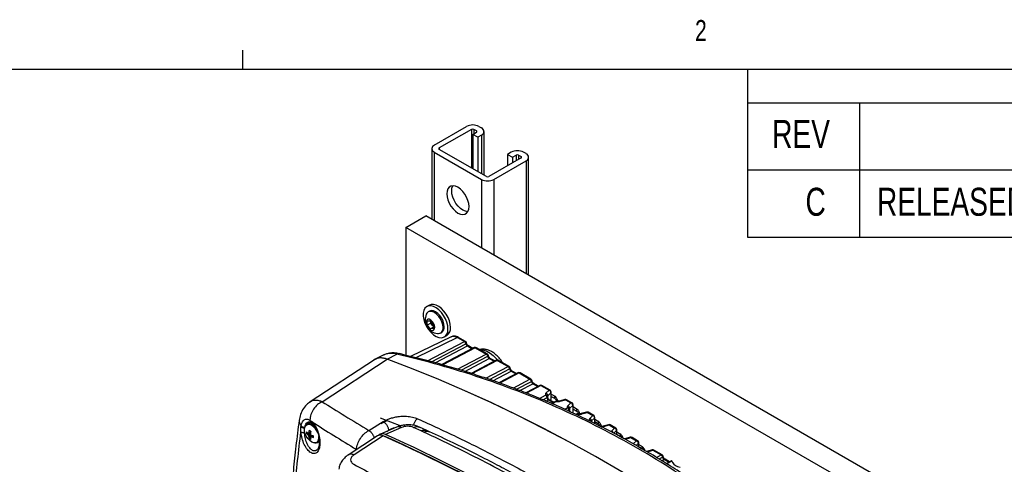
# Model space of a CAD drawing. Header units: inches. Extents: x 0.6 to 33.8, y 0 to 21.7.
# Tile 138 of 172: x 23.9 to 28.2, y 19.6 to 21.6. Entities that reach past the tile are written whole.
import ezdxf

# ---------------------------------------------------------------- set-up
doc = ezdxf.new("R2010")
doc.units = ezdxf.units.IN
doc.header["$MEASUREMENT"] = 0
doc.layers.add('FORMAT', color=7, linetype='Continuous')
doc.styles.add('SLDTEXTSTYLE3', font='TXT', dxfattribs={"width": 0.75})

msp = doc.modelspace()

# ---------------------------------------------------------------- linework, layer by layer
at = {"color": 7, "linetype": 'Continuous'}
for p, q in [((25.7021, 21.0716), (25.8459, 21.1546)), ((25.868, 21.1418), (25.7242, 21.0589)), ((25.868, 21.1418), (25.868, 20.9696)), ((25.8734, 21.1195), (25.8901, 21.1291)), ((25.8955, 21.1067), (25.8734, 21.1195)), ((25.8734, 21.1195), (25.8734, 20.9664)), ((25.8901, 21.1354), (25.8789, 21.1418)), ((25.8789, 21.1418), (25.8789, 21.1226)), ((25.8901, 21.1354), (25.8901, 21.1291)), ((25.9122, 21.1163), (25.8955, 21.1067)), ((25.901, 21.1546), (25.9122, 21.1482)), ((25.9122, 21.1163), (25.9122, 20.9441)), ((25.9236, 20.9375), (25.9236, 21.1322)), ((25.8955, 21.1067), (25.8955, 20.9536)), ((25.6907, 21.0557), (25.6907, 20.7402)), ((25.7021, 21.0398), (25.9122, 20.9185)), ((25.7021, 21.0398), (25.7021, 20.7336)), ((25.7242, 21.0589), (25.7242, 21.0525)), ((25.9343, 20.9313), (25.7242, 21.0525)), ((26.0447, 21.0398), (26.0281, 21.0302)), ((26.0281, 21.0302), (26.0502, 21.0174)), ((26.0281, 21.0302), (26.0281, 20.9792)), ((26.0502, 21.0174), (26.0668, 21.027)), ((26.0668, 21.027), (26.0668, 21.0015)), ((26.0778, 21.027), (26.0889, 21.0206)), ((26.0778, 21.027), (26.0778, 21.0078)), ((26.111, 21.0334), (26.0999, 21.0398)), ((26.0889, 21.0143), (25.9452, 20.9313)), ((25.9673, 20.9185), (26.111, 21.0015)), ((26.0502, 21.0174), (26.0502, 20.9919)), ((26.0889, 21.0206), (26.0889, 21.0143)), ((26.111, 21.0015), (26.111, 20.4975)), ((26.1225, 20.4909), (26.1225, 21.0174)), ((25.9122, 20.9185), (25.9122, 20.6123)), ((25.9673, 20.9185), (25.9673, 20.5805)), ((25.5756, 20.7046), (25.664, 20.7556)), ((31.3208, 17.49), (25.664, 20.7556)), ((31.2324, 17.439), (25.5756, 20.7046)), ((25.5756, 20.7046), (25.5756, 20.1337)), ((25.6801, 20.3576), (25.6687, 20.351)), ((25.6804, 20.3306), (25.6749, 20.3275)), ((25.6706, 20.287), (25.6844, 20.2882)), ((25.6706, 20.2686), (25.6706, 20.287)), ((25.6844, 20.2882), (25.6982, 20.2711)), ((25.686, 20.2775), (25.686, 20.2863)), ((25.686, 20.2775), (25.6706, 20.2686)), ((25.6844, 20.2515), (25.6706, 20.2686)), ((25.6982, 20.2594), (25.6844, 20.2515)), ((25.6982, 20.2527), (25.6844, 20.2515)), ((25.6929, 20.2689), (25.686, 20.2775)), ((25.6982, 20.2623), (25.6929, 20.2689)), ((25.6982, 20.2711), (25.6982, 20.2527)), ((25.7295, 20.2329), (25.735, 20.236)), ((25.7775, 20.2169), (25.5955, 20.1288)), ((25.8056, 20.2132), (25.6192, 20.123)), ((25.6723, 20.1094), (25.836, 20.1957)), ((25.7468, 20.2157), (25.7583, 20.2223)), ((25.8056, 20.2132), (25.836, 20.1957)), ((25.8406, 20.196), (25.8103, 20.2135)), ((25.6892, 20.1048), (25.8425, 20.1856)), ((25.7061, 20.1003), (25.8495, 20.1758)), ((25.8799, 20.168), (25.7359, 20.0922)), ((25.8847, 20.1675), (25.7397, 20.0911)), ((25.8454, 20.1894), (25.8454, 20.1892)), ((25.8495, 20.1758), (25.871, 20.1634)), ((25.8737, 20.1648), (25.8541, 20.1762)), ((25.8847, 20.1675), (25.9335, 20.1394)), ((25.9381, 20.1397), (25.8894, 20.1679)), ((25.4347, 20.1136), (25.1481, 19.9267)), ((25.2019, 19.927), (25.4922, 20.1164)), ((25.4747, 20.1346), (25.4387, 20.1163)), ((25.4776, 20.1355), (25.4749, 20.1341)), ((25.4918, 20.1166), (25.5354, 20.1387)), ((25.8052, 20.0718), (25.9335, 20.1394)), ((25.8216, 20.067), (25.94, 20.1294)), ((25.8375, 20.0619), (25.9469, 20.1196)), ((25.9773, 20.1118), (25.8657, 20.053)), ((25.9822, 20.1113), (25.8694, 20.0519)), ((25.9428, 20.1331), (25.9428, 20.133)), ((25.9469, 20.1196), (25.9685, 20.1072)), ((25.9712, 20.1086), (25.9516, 20.1199)), ((25.9822, 20.1113), (26.0309, 20.0832)), ((26.0355, 20.0835), (25.9868, 20.1116)), ((25.9322, 20.0312), (26.0309, 20.0832)), ((25.9478, 20.0259), (26.0374, 20.0731)), ((25.9633, 20.0206), (26.0444, 20.0633)), ((26.0403, 20.0769), (26.0403, 20.0767)), ((26.0444, 20.0633), (26.0659, 20.0509)), ((26.0686, 20.0523), (26.049, 20.0637)), ((26.0747, 20.0555), (25.9903, 20.0111)), ((26.0796, 20.055), (25.9938, 20.0098)), ((26.054, 19.9878), (26.1283, 20.0269)), ((26.0689, 19.9822), (26.1348, 20.0169)), ((26.0796, 20.055), (26.1283, 20.0269)), ((26.133, 20.0272), (26.0842, 20.0554)), ((26.1377, 20.0206), (26.1377, 20.0205)), ((26.0838, 19.9765), (26.1418, 20.0071)), ((26.1722, 19.9993), (26.1097, 19.9664)), ((26.1771, 19.9988), (26.1131, 19.9651)), ((26.1418, 20.0071), (26.1633, 19.9947)), ((26.1661, 19.9961), (26.1464, 20.0074)), ((26.1771, 19.9988), (26.2137, 19.9776)), ((26.2184, 19.9779), (26.1817, 19.9991)), ((26.2137, 19.9776), (26.1999, 19.9647)), ((26.1709, 19.9418), (26.1981, 19.9561)), ((26.1853, 19.9359), (26.2046, 19.9461)), ((26.1995, 19.9299), (26.21, 19.9354)), ((26.222, 19.9666), (26.2081, 19.9537)), ((26.2081, 19.9448), (26.2081, 19.9537)), ((26.21, 19.9354), (26.2316, 19.923)), ((26.2343, 19.9244), (26.2146, 19.9358)), ((26.2186, 19.9335), (26.222, 19.9372)), ((26.222, 19.9666), (26.222, 19.9372)), ((26.2233, 19.9402), (26.2233, 19.9694)), ((26.2233, 19.961), (26.2346, 19.9545)), ((26.2233, 19.9503), (26.2372, 19.9423)), ((26.242, 19.9285), (26.2244, 19.9192)), ((26.2469, 19.928), (26.2277, 19.9178)), ((26.2835, 19.9368), (26.2595, 19.9298)), ((26.2625, 19.9286), (26.2865, 19.9356)), ((26.2865, 19.9356), (26.3112, 19.9214)), ((26.3158, 19.9217), (26.2911, 19.9359)), ((26.2829, 19.8932), (26.2956, 19.8999)), ((26.2967, 19.887), (26.3021, 19.8898)), ((26.3112, 19.9214), (26.2973, 19.9085)), ((26.3194, 19.9103), (26.3055, 19.8974)), ((26.3055, 19.8885), (26.3055, 19.8974)), ((26.3194, 19.9103), (26.3194, 19.8809)), ((26.3207, 19.884), (26.3207, 19.9132)), ((26.3207, 19.9048), (26.332, 19.8982)), ((26.3207, 19.8941), (26.3346, 19.886)), ((25.1474, 19.8449), (25.157, 19.8368)), ((25.4603, 19.8545), (25.5531, 19.8198)), ((25.4683, 19.8308), (25.4911, 19.843)), ((26.3167, 19.878), (26.3194, 19.8809)), ((26.3394, 19.8722), (26.3346, 19.8697)), ((26.3443, 19.8717), (26.3377, 19.8682)), ((26.3809, 19.8806), (26.3569, 19.8735)), ((26.36, 19.8723), (26.384, 19.8793)), ((26.384, 19.8793), (26.4086, 19.8651)), ((26.4132, 19.8654), (26.3886, 19.8797)), ((26.3909, 19.8425), (26.393, 19.8436)), ((26.4086, 19.8651), (26.3948, 19.8522)), ((26.4168, 19.8541), (26.403, 19.8412)), ((26.403, 19.8367), (26.403, 19.8412)), ((26.4168, 19.8541), (26.4168, 19.83)), ((26.4181, 19.8277), (26.4181, 19.8569)), ((26.4181, 19.8485), (26.4295, 19.842)), ((25.1075, 19.8157), (25.1082, 19.8198)), ((25.1244, 19.81), (25.125, 19.8134)), ((25.1477, 19.8335), (25.1341, 19.8257)), ((25.1462, 19.8372), (25.1522, 19.8349)), ((25.1477, 19.8335), (25.1522, 19.8352)), ((25.1521, 19.835), (25.1592, 19.8293)), ((25.4094, 19.7984), (25.4736, 19.8379)), ((25.5337, 19.8136), (25.4617, 19.7821)), ((25.5555, 19.8118), (25.4844, 19.7807)), ((25.4898, 19.7944), (25.4978, 19.7994)), ((25.643, 19.7967), (25.6093, 19.8121)), ((25.669, 19.7983), (25.6353, 19.8137)), ((25.6549, 19.7912), (25.643, 19.7967)), ((25.681, 19.7928), (25.6691, 19.7983)), ((26.4181, 19.8378), (26.4321, 19.8298)), ((26.4783, 19.8243), (26.4543, 19.8173)), ((26.4574, 19.8161), (26.4814, 19.8231)), ((26.4814, 19.8231), (26.506, 19.8089)), ((26.5107, 19.8092), (26.486, 19.8234)), ((26.4922, 19.796), (26.49, 19.7924)), ((26.506, 19.8089), (26.4922, 19.796)), ((26.5143, 19.7978), (26.5019, 19.7863)), ((26.5143, 19.7978), (26.5143, 19.7798)), ((26.5156, 19.7791), (26.5156, 19.8007)), ((25.1383, 19.7789), (25.1495, 19.7853)), ((25.1409, 19.7867), (25.1501, 19.7906)), ((25.1409, 19.7756), (25.1506, 19.7812)), ((25.1425, 19.7893), (25.1504, 19.7927)), ((25.1425, 19.7717), (25.1536, 19.7781)), ((25.1443, 19.7635), (25.1563, 19.777)), ((25.1506, 19.77), (25.1585, 19.776)), ((25.1536, 19.77), (25.1605, 19.7752)), ((25.4481, 19.7744), (25.3173, 19.6888)), ((25.4737, 19.7745), (25.3442, 19.6897)), ((25.4815, 19.772), (25.4797, 19.7718)), ((26.5156, 19.7923), (26.5269, 19.7857)), ((26.5156, 19.7816), (26.5295, 19.7735)), ((26.5516, 19.761), (26.5494, 19.7605)), ((26.5758, 19.7681), (26.5518, 19.7611)), ((26.5549, 19.7598), (26.5788, 19.7669)), ((26.5788, 19.7669), (26.6035, 19.7526)), ((26.6081, 19.7529), (26.5835, 19.7672)), ((26.6035, 19.7526), (26.5896, 19.7397)), ((25.1809, 19.7447), (25.189, 19.7494)), ((25.1864, 19.7239), (25.1854, 19.7223)), ((25.1897, 19.7409), (25.1896, 19.7418)), ((26.6117, 19.7416), (26.6012, 19.7318)), ((26.6117, 19.7416), (26.6117, 19.7257)), ((26.613, 19.725), (26.613, 19.7444)), ((26.613, 19.736), (26.6243, 19.7295)), ((26.613, 19.7253), (26.627, 19.7173)), ((26.6732, 19.7118), (26.6492, 19.7048)), ((26.6523, 19.7036), (26.6763, 19.7106)), ((26.6763, 19.7106), (26.713, 19.6894)), ((26.7176, 19.6897), (26.6809, 19.7109)), ((26.6921, 19.6785), (26.713, 19.6894)), ((26.704, 19.6713), (26.7195, 19.6794)), ((26.7158, 19.664), (26.7264, 19.6696)), ((26.7223, 19.6831), (26.7223, 19.683)), ((26.7264, 19.6696), (26.748, 19.6572)), ((26.7507, 19.6586), (26.731, 19.6699)), ((26.7568, 19.6618), (26.7366, 19.6512)), ((26.7615, 19.6612), (26.7392, 19.6495)), ((26.7571, 19.6619), (26.7568, 19.6618)), ((26.7615, 19.6612), (26.7645, 19.6551))]:
    msp.add_line(p, q, dxfattribs=at)
at = {"color": 7, "linetype": 'Continuous', "flags": 128}
for points in [[(25.8569, 20.7974), (25.8556, 20.8109), (25.8519, 20.8251), (25.846, 20.8394), (25.8381, 20.8531), (25.8287, 20.8653), (25.8182, 20.8756), (25.8071, 20.8835), (25.7961, 20.8884), (25.7856, 20.8902), (25.7762, 20.8888), (25.7683, 20.8843), (25.7624, 20.8768), (25.7587, 20.8668), (25.7574, 20.8548), (25.7587, 20.8413), (25.7624, 20.827), (25.7683, 20.8127), (25.7762, 20.7991), (25.7856, 20.7868), (25.7961, 20.7765), (25.8071, 20.7686), (25.8182, 20.7637), (25.8287, 20.7619), (25.8381, 20.7633), (25.846, 20.7678), (25.8519, 20.7753), (25.8556, 20.7853), (25.8569, 20.7974)], [(25.8516, 20.7746), (25.8508, 20.7746), (25.8403, 20.7765), (25.8292, 20.7814), (25.8182, 20.7892), (25.8077, 20.7995), (25.7982, 20.8118), (25.7904, 20.8255), (25.7845, 20.8398), (25.7808, 20.854), (25.7795, 20.8675), (25.7808, 20.8796), (25.7845, 20.8896), (25.7848, 20.8902)], [(25.763, 20.2514), (25.7617, 20.2659), (25.7578, 20.2812), (25.7517, 20.2965), (25.7435, 20.3113), (25.7336, 20.3247), (25.7225, 20.3363), (25.7107, 20.3453), (25.6988, 20.3514), (25.6873, 20.3544), (25.6767, 20.354), (25.6676, 20.3503), (25.6604, 20.3435), (25.6554, 20.3339), (25.6528, 20.3219), (25.6528, 20.3081), (25.6554, 20.2932), (25.6604, 20.2778), (25.6676, 20.2626), (25.6767, 20.2484), (25.6873, 20.2359), (25.6988, 20.2255), (25.7107, 20.2179), (25.7225, 20.2133), (25.7336, 20.212), (25.7435, 20.2141), (25.7517, 20.2193), (25.7578, 20.2276), (25.7617, 20.2385), (25.763, 20.2514)], [(25.7409, 20.2579), (25.7395, 20.2702), (25.7357, 20.2832), (25.7295, 20.2959), (25.7215, 20.3076), (25.7122, 20.3175), (25.7022, 20.3248), (25.6922, 20.329), (25.6829, 20.3299), (25.6749, 20.3275), (25.6688, 20.3218), (25.6661, 20.3168)], [(25.7744, 20.2581), (25.7732, 20.2725), (25.7693, 20.2878), (25.7632, 20.3032), (25.755, 20.3179), (25.7451, 20.3314), (25.734, 20.3429), (25.7222, 20.3519), (25.7103, 20.3581), (25.6988, 20.361), (25.6882, 20.3607), (25.6801, 20.3576)], [(25.7463, 20.261), (25.745, 20.2733), (25.7412, 20.2863), (25.735, 20.2991), (25.727, 20.3108), (25.7177, 20.3206), (25.7077, 20.3279), (25.6977, 20.3322), (25.6884, 20.3331), (25.6804, 20.3306)], [(25.7037, 20.2587), (25.7024, 20.2675), (25.6987, 20.2766), (25.693, 20.2848), (25.6862, 20.291), (25.6791, 20.2944), (25.6727, 20.2944), (25.668, 20.2911), (25.6654, 20.2849), (25.6654, 20.2767), (25.668, 20.2676), (25.6727, 20.2588), (25.6791, 20.2515), (25.6862, 20.2466), (25.693, 20.2449), (25.6987, 20.2466), (25.7024, 20.2514), (25.7037, 20.2587)], [(25.9057, 20.1584), (25.9095, 20.1586), (25.9227, 20.1569), (25.9365, 20.1519), (25.9507, 20.1437), (25.9646, 20.1327), (25.9777, 20.1192), (25.983, 20.1129)], [(27.4672, 18.9763), (27.352, 19.0653), (27.2364, 19.1517), (27.1205, 19.2356), (27.0044, 19.3167), (26.888, 19.3953), (26.7714, 19.471), (26.6547, 19.5441), (26.5379, 19.6143), (26.4211, 19.6818), (26.3043, 19.7463), (26.1876, 19.8081), (26.071, 19.8669), (25.9546, 19.9228), (25.8384, 19.9757), (25.7226, 20.0257), (25.607, 20.0726), (25.4918, 20.1166)], [(27.4668, 18.9766), (27.3516, 19.0655), (27.2361, 19.1519), (27.1203, 19.2357), (27.0042, 19.3169), (26.8878, 19.3954), (26.7713, 19.4711), (26.6546, 19.5441), (26.5379, 19.6143), (26.4211, 19.6817), (26.3044, 19.7463), (26.1877, 19.808), (26.0712, 19.8668), (25.9548, 19.9227), (25.8387, 19.9756), (25.7229, 20.0255), (25.6073, 20.0725), (25.4922, 20.1164)], [(25.1769, 19.7442), (25.1727, 19.7429), (25.1644, 19.7433), (25.1554, 19.747), (25.1464, 19.7537), (25.1381, 19.7629), (25.1313, 19.7737), (25.1263, 19.7854), (25.1238, 19.797), (25.1238, 19.8075), (25.1263, 19.8161), (25.1287, 19.8196)], [(25.1524, 19.8353), (25.152, 19.8352), (25.1477, 19.8335)], [(25.4825, 19.7715), (25.4775, 19.7732), (25.4758, 19.7736)]]:
    msp.add_lwpolyline(points, dxfattribs=at)
at = {"color": 7, "linetype": 'Continuous'}
for centre, radius, start, end in [((25.8734, 21.1014), 0.0599, 62.6097, 117.3903), ((25.8734, 21.1313), 0.0119, 62.6097, 117.3903), ((25.8889, 21.1322), 0.00338, 290.7834, 69.2166), ((25.9061, 21.1322), 0.017, 290.7834, 69.2166), ((25.7082, 21.0557), 0.017, 110.7834, 249.2166), ((25.7254, 21.0557), 0.00338, 110.7834, 249.2166), ((26.0723, 20.9866), 0.0599, 62.6097, 117.3903), ((26.0723, 21.0164), 0.0119, 62.6097, 117.3903), ((26.105, 21.0174), 0.017, 290.7834, 69.2166), ((26.0877, 21.0174), 0.00338, 290.7834, 69.2166), ((25.9397, 20.9718), 0.0599, 242.6097, 297.3903), ((25.9397, 20.9419), 0.0119, 242.6097, 297.3903), ((25.7246, 20.2931), 0.0632, 157.9205, 262.0741), ((25.7161, 20.2882), 0.0301, 183.6549, 219.7009), ((25.7137, 20.2853), 0.0265, 218.2096, 234.1598), ((25.7179, 20.2538), 0.0233, 265.2608, 9.9756), ((25.7204, 20.2577), 0.0261, 303.9367, 7.3755), ((25.736, 20.2539), 0.0386, 305.1269, 6.1853), ((25.8082, 20.2092), 0.00476, 64.8749, 123.0463), ((25.8386, 20.1917), 0.00476, 64.8749, 123.0463), ((25.8279, 20.1833), 0.0148, 9.0902, 56.8449), ((25.8357, 20.1875), 0.00984, 11.2201, 60.0027), ((25.841, 20.1898), 0.00445, 290.3463, 352.2835), ((25.8521, 20.1718), 0.00476, 64.8749, 123.0463), ((25.8844, 20.1593), 0.00984, 60.0027, 117.7834), ((25.8819, 20.1635), 0.00498, 54.5299, 113.7181), ((25.8873, 20.1636), 0.00476, 64.8749, 123.0463), ((25.9361, 20.1354), 0.00476, 64.8749, 123.0463), ((25.9254, 20.127), 0.0148, 9.0902, 56.8449), ((25.9332, 20.1312), 0.00984, 11.2201, 60.0027), ((25.9384, 20.1336), 0.00445, 290.3463, 352.2835), ((25.9495, 20.1156), 0.00476, 64.8749, 123.0463), ((25.9819, 20.1031), 0.00984, 60.0027, 117.7834), ((25.9793, 20.1072), 0.00498, 54.5299, 113.7181), ((25.9848, 20.1073), 0.00476, 64.8749, 123.0463), ((26.0335, 20.0792), 0.00476, 64.8749, 123.0463), ((26.0228, 20.0708), 0.0148, 9.0902, 56.8449), ((26.0306, 20.075), 0.00984, 11.2201, 60.0027), ((26.0359, 20.0773), 0.00445, 290.3463, 352.2835), ((26.047, 20.0593), 0.00476, 64.8749, 123.0463), ((26.0793, 20.0468), 0.00984, 60.0027, 117.7834), ((26.0767, 20.051), 0.00498, 54.5299, 113.7181), ((26.0822, 20.0511), 0.00476, 64.8749, 123.0463), ((26.1309, 20.0229), 0.00476, 64.8749, 123.0463), ((26.1203, 20.0145), 0.0148, 9.0902, 56.8449), ((26.128, 20.0187), 0.00984, 11.2201, 60.0027), ((26.1333, 20.0211), 0.00445, 290.3463, 352.2835), ((26.1444, 20.0031), 0.00476, 64.8749, 123.0463), ((26.1768, 19.9906), 0.00984, 60.0027, 117.7834), ((26.1742, 19.9947), 0.00498, 54.5299, 113.7181), ((26.1797, 19.9948), 0.00476, 64.8749, 123.0463), ((26.2163, 19.9736), 0.00476, 64.8749, 123.0463), ((26.2097, 19.966), 0.0123, 2.484, 70.8312), ((26.2134, 19.9694), 0.00984, 0, 60.0027), ((26.1901, 19.9437), 0.0148, 9.0704, 57.0275), ((26.1959, 19.9532), 0.0123, 2.484, 70.8314), ((26.1978, 19.9479), 0.00984, 5.1042, 28.9022), ((26.2126, 19.9314), 0.00476, 64.8749, 123.0463), ((26.2193, 19.9695), 0.00397, 311.8408, 358.3623), ((26.2466, 19.9198), 0.00984, 78.9221, 117.7834), ((26.244, 19.9239), 0.005, 54.2442, 113.649), ((26.2862, 19.9274), 0.00984, 60.0027, 106.3587), ((26.284, 19.9337), 0.00319, 36.7375, 99.3597), ((26.2891, 19.9316), 0.00476, 64.8749, 123.0463), ((26.2875, 19.8875), 0.0148, 9.0704, 57.0275), ((26.2933, 19.8969), 0.0123, 2.484, 70.8314), ((26.2953, 19.8917), 0.00984, 5.1042, 28.9022), ((26.3138, 19.9174), 0.00476, 64.8749, 123.0463), ((26.3071, 19.9098), 0.0123, 2.484, 70.8312), ((26.3109, 19.9132), 0.00984, 0, 60.0027), ((26.3167, 19.9133), 0.00397, 311.8408, 358.3623), ((26.344, 19.8635), 0.00984, 78.9221, 117.7834), ((26.3414, 19.8677), 0.005, 54.2442, 113.649), ((26.3837, 19.8711), 0.00984, 60.0027, 106.3587), ((26.3814, 19.8774), 0.00319, 36.7375, 99.3597), ((26.3866, 19.8754), 0.00476, 64.8749, 123.0463), ((26.3863, 19.8327), 0.0128, 33.0111, 58.6596), ((26.3907, 19.8407), 0.0123, 2.484, 70.8314), ((26.3927, 19.8354), 0.00984, 5.1042, 28.9022), ((26.4112, 19.8611), 0.00476, 64.8749, 123.0463), ((26.4046, 19.8535), 0.0123, 2.484, 70.8312), ((26.4083, 19.8569), 0.00984, 0, 60.0027), ((26.4142, 19.857), 0.00397, 311.8408, 358.3623), ((25.1233, 19.834), 0.0208, 223.1699, 274.6283), ((25.1444, 19.8084), 0.0196, 53.4905, 153.7815), ((25.1427, 19.8055), 0.0199, 50.4642, 134.797), ((25.2317, 19.7773), 0.09, 165.9973, 172.3426), ((25.1373, 19.7794), 0.0209, 49.5914, 70.414), ((25.1176, 19.7621), 0.0699, 20.1026, 57.2346), ((25.129, 19.7745), 0.0565, 38.4911, 61.3317), ((26.4811, 19.8149), 0.00984, 60.0027, 106.3587), ((26.4788, 19.8212), 0.00319, 36.7375, 99.3597), ((26.484, 19.8191), 0.00476, 64.8749, 123.0463), ((26.4879, 19.784), 0.0127, 14.3935, 70.1044), ((26.5086, 19.8049), 0.00476, 64.8749, 123.0463), ((26.502, 19.7973), 0.0123, 2.484, 70.8312), ((26.5057, 19.8007), 0.00984, 0, 60.0027), ((26.5116, 19.8008), 0.00397, 311.8408, 358.3623), ((25.1527, 19.7883), 0.0209, 169.5904, 190.4096), ((25.1702, 19.831), 0.0544, 225.6956, 234.1531), ((25.1706, 19.8197), 0.0521, 222.4766, 231.7025), ((25.1456, 19.8586), 0.0721, 264.2309, 266.2977), ((25.2042, 19.8282), 0.0823, 216.8653, 219.7744), ((25.2075, 19.749), 0.0766, 148.1904, 150.4547), ((25.2181, 19.804), 0.0823, 200.226, 203.135), ((25.194, 19.7792), 0.0521, 188.2998, 197.5251), ((25.1579, 19.7794), 0.0209, 229.5914, 250.414), ((25.2559, 19.7756), 0.1069, 169.3329, 174.7802), ((25.2485, 19.8097), 0.102, 193.8194, 196.2236), ((25.2152, 19.7381), 0.072, 153.7105, 155.778), ((25.2036, 19.7732), 0.0544, 185.8497, 194.3067), ((25.2242, 19.8517), 0.102, 223.7769, 226.181), ((25.1512, 19.8466), 0.0766, 269.5526, 271.8163), ((25.1984, 19.8752), 0.1069, 245.2222, 250.6691), ((25.1878, 19.8533), 0.09, 247.6601, 254.0051), ((25.1425, 19.7705), 0.0209, 349.5904, 10.4096), ((25.1719, 19.7604), 0.0179, 261.8555, 345.2864), ((25.1624, 19.7651), 0.0254, 304.7499, 15.0472), ((22.4547, 13.05), 7.3711, 54.18322, 65.82215), ((22.4714, 13.0563), 7.3594, 54.1568, 65.84857), ((22.4262, 12.9882), 7.4492, 54.24389, 65.76149), ((26.5785, 19.7586), 0.00984, 60.0027, 106.3587), ((26.5763, 19.7649), 0.00319, 36.7375, 99.3597), ((26.5814, 19.7629), 0.00476, 64.8749, 123.0463), ((26.6061, 19.7486), 0.00476, 64.8749, 123.0463), ((26.5995, 19.7411), 0.0123, 2.484, 70.8312), ((26.6032, 19.7444), 0.00984, 0, 60.0027), ((26.5853, 19.7278), 0.0127, 34.8767, 69.9482), ((26.6091, 19.7445), 0.00397, 311.8408, 358.3623), ((26.676, 19.7024), 0.00984, 60.0027, 106.3587), ((26.6737, 19.7087), 0.00319, 36.7375, 99.3597), ((26.6789, 19.7066), 0.00476, 64.8749, 123.0463), ((26.7155, 19.6854), 0.00476, 64.8749, 123.0463), ((26.7049, 19.6771), 0.0148, 9.0902, 56.8449), ((26.7126, 19.6812), 0.00984, 11.2201, 60.0027), ((26.7179, 19.6836), 0.00445, 290.3463, 352.2835), ((26.729, 19.6656), 0.00476, 64.8749, 123.0463)]:
    msp.add_arc(centre, radius, start, end, dxfattribs=at)
for centre, major_axis, ratio, start_param, end_param in [((25.5108, 19.987), (-0.0739, 0.128), 0.57682, 5.6765, 6.314418), ((26.2134, 19.9399), (0.00984, 0.00047), 0.606667, 5.730522, 6.25412), ((26.3109, 19.8837), (0.00984, 0.00047), 0.606667, 5.730522, 6.25412), ((25.4672, 19.8396), (0.00343, 0.00931), 0.67871, 3.02531, 3.793174), ((25.4786, 19.7237), (-0.0296, 0.0512), 0.576783, 5.614832, 6.315391), ((25.4894, 19.7298), (-0.0297, 0.0514), 0.574991, 5.616234, 6.467375), ((26.812, 19.6609), (0.0492, -0.0018), 0.551575, 3.423382, 4.444225)]:
    msp.add_ellipse(centre, major_axis=major_axis, ratio=ratio, start_param=start_param, end_param=end_param, dxfattribs=at)
for points, knots in [([(25.7775, 20.2169), (25.7816, 20.2181), (25.79, 20.2206), (25.8003, 20.2157), (25.8056, 20.2132)], [0, 0, 0, 0, 0.487897, 1, 1, 1, 1]), ([(25.8103, 20.2135), (25.8074, 20.215), (25.8015, 20.218), (25.7927, 20.2197), (25.7846, 20.2196), (25.7801, 20.2178), (25.7781, 20.2169)], [0, 0, 0, 0, 0.2559, 0.516481, 0.780069, 1, 1, 1, 1]), ([(25.8425, 20.1856), (25.8429, 20.1846), (25.8435, 20.1826), (25.8452, 20.1798), (25.8472, 20.1774), (25.8488, 20.1763), (25.8495, 20.1758)], [0, 0, 0, 0, 0.2714166, 0.5009598, 0.7552654, 1, 1, 1, 1]), ([(25.8543, 20.1761), (25.8533, 20.1767), (25.8513, 20.1781), (25.8486, 20.1814), (25.8464, 20.1853), (25.8457, 20.188), (25.8454, 20.1893)], [0, 0, 0, 0, 0.247426, 0.496902, 0.747904, 1, 1, 1, 1]), ([(26.0066, 20.1002), (26.0059, 20.1014), (26.0023, 20.108), (25.994, 20.1189), (25.9818, 20.1323), (25.9683, 20.1437), (25.9542, 20.1524), (25.9399, 20.1583), (25.9262, 20.1611), (25.9142, 20.1616), (25.9072, 20.1598), (25.9044, 20.1592)], [0, 0, 0, 0, 0.030193, 0.162496, 0.295742, 0.430763, 0.568225, 0.693379, 0.812905, 0.926604, 1, 1, 1, 1]), ([(25.4918, 20.1166), (25.4861, 20.1184), (25.4747, 20.1219), (25.4586, 20.1225), (25.4442, 20.1191), (25.4349, 20.1152), (25.4312, 20.1114), (25.431, 20.1112)], [0, 0, 0, 0, 0.2454577, 0.4909144, 0.7363499, 0.981785, 1, 1, 1, 1]), ([(25.546, 20.141), (25.5384, 20.1424), (25.5232, 20.1452), (25.5014, 20.1435), (25.4859, 20.1403), (25.4788, 20.1362), (25.4776, 20.1355)], [0, 0, 0, 0, 0.307908, 0.619963, 0.93489, 1, 1, 1, 1]), ([(25.5354, 20.1387), (25.5311, 20.1397), (25.5222, 20.1416), (25.5096, 20.1425), (25.4957, 20.1415), (25.4848, 20.1395), (25.4788, 20.1362), (25.4776, 20.1355)], [0, 0, 0, 0, 0.20597, 0.420241, 0.616297, 0.921878, 1, 1, 1, 1]), ([(25.5354, 20.1387), (25.5375, 20.14), (25.5409, 20.142), (25.5438, 20.141), (25.5449, 20.1406)], [0, 0, 0, 0, 0.643266, 1, 1, 1, 1]), ([(27.5079, 19), (27.4627, 19.0472), (27.3726, 19.1413), (27.23, 19.2729), (27.0827, 19.397), (26.9301, 19.5127), (26.7726, 19.6202), (26.6102, 19.7195), (26.4429, 19.8106), (26.2708, 19.8933), (26.0939, 19.9678), (25.9123, 20.0337), (25.7263, 20.0917), (25.5992, 20.123), (25.5354, 20.1387)], [0, 0, 0, 0, 0.084269, 0.168063, 0.251455, 0.334439, 0.417337, 0.500001, 0.582665, 0.665563, 0.748549, 0.83194, 0.915733, 1, 1, 1, 1]), ([(27.5251, 18.9981), (27.501, 19.0236), (27.455, 19.0724), (27.3873, 19.1397), (27.3251, 19.199), (27.2689, 19.2504), (27.2189, 19.2945), (27.1732, 19.3335), (27.1294, 19.3698), (27.0844, 19.406), (27.0374, 19.4427), (26.9874, 19.4804), (26.9348, 19.5188), (26.8817, 19.5561), (26.8314, 19.5901), (26.7866, 19.6195), (26.7461, 19.6453), (26.7069, 19.6697), (26.6564, 19.7001), (26.5911, 19.738), (26.509, 19.7831), (26.4215, 19.8282), (26.334, 19.8705), (26.2648, 19.9019), (26.2136, 19.924), (26.1764, 19.9397), (26.1349, 19.9566), (26.0862, 19.9758), (26.0294, 19.9972), (25.9659, 20.02), (25.8958, 20.0438), (25.8192, 20.068), (25.735, 20.0928), (25.6429, 20.1178), (25.5784, 20.1332), (25.545, 20.1412)], [0, 0, 0, 0, 0.045125, 0.086147, 0.123065, 0.155876, 0.184579, 0.209175, 0.233649, 0.258285, 0.284036, 0.310901, 0.339464, 0.368622, 0.395079, 0.418301, 0.438288, 0.457436, 0.478254, 0.514792, 0.55547, 0.599917, 0.642541, 0.681461, 0.698356, 0.714711, 0.733707, 0.756266, 0.782388, 0.812073, 0.843325, 0.877746, 0.915333, 0.956086, 1, 1, 1, 1]), ([(25.94, 20.1294), (25.9403, 20.1283), (25.9409, 20.1264), (25.9426, 20.1235), (25.9447, 20.1211), (25.9462, 20.1201), (25.9469, 20.1196)], [0, 0, 0, 0, 0.271417, 0.50096, 0.755265, 1, 1, 1, 1]), ([(25.9517, 20.1198), (25.9507, 20.1205), (25.9487, 20.1218), (25.946, 20.1252), (25.9439, 20.1291), (25.9432, 20.1317), (25.9428, 20.1331)], [0, 0, 0, 0, 0.247426, 0.496902, 0.747904, 1, 1, 1, 1]), ([(26.0374, 20.0731), (26.0377, 20.0721), (26.0383, 20.0701), (26.0401, 20.0673), (26.0421, 20.0649), (26.0436, 20.0638), (26.0444, 20.0633)], [0, 0, 0, 0, 0.271417, 0.50096, 0.755265, 1, 1, 1, 1]), ([(26.0491, 20.0636), (26.0481, 20.0642), (26.0462, 20.0656), (26.0435, 20.0689), (26.0413, 20.0728), (26.0406, 20.0755), (26.0403, 20.0768)], [0, 0, 0, 0, 0.247426, 0.496902, 0.747904, 1, 1, 1, 1]), ([(26.1348, 20.0169), (26.1352, 20.0158), (26.1358, 20.0139), (26.1375, 20.011), (26.1395, 20.0086), (26.1411, 20.0076), (26.1418, 20.0071)], [0, 0, 0, 0, 0.2714166, 0.5009598, 0.7552654, 1, 1, 1, 1]), ([(26.1466, 20.0073), (26.1456, 20.008), (26.1436, 20.0094), (26.1409, 20.0127), (26.1387, 20.0166), (26.138, 20.0192), (26.1377, 20.0206)], [0, 0, 0, 0, 0.247426, 0.496902, 0.747904, 1, 1, 1, 1]), ([(25.1482, 19.9265), (25.1515, 19.9285), (25.1587, 19.9327), (25.1695, 19.9342), (25.1791, 19.9338), (25.1865, 19.9325), (25.1941, 19.9303), (25.1993, 19.9281), (25.2019, 19.927)], [0, 0, 0, 0, 0.223762, 0.48253, 0.610416, 0.741291, 0.870645, 1, 1, 1, 1]), ([(26.1999, 19.9647), (26.1988, 19.9634), (26.1973, 19.9614), (26.1971, 19.9584), (26.1978, 19.9569), (26.1981, 19.9561)], [0, 0, 0, 0, 0.483299, 0.740395, 1, 1, 1, 1]), ([(26.2064, 19.9527), (26.2064, 19.9527), (26.2061, 19.9536), (26.2046, 19.9549), (26.2017, 19.9563), (26.1993, 19.9562), (26.1981, 19.9561)], [0, 0, 0, 0, 0.013199, 0.320715, 0.660353, 1, 1, 1, 1]), ([(26.2074, 19.948), (26.2074, 19.9479), (26.2073, 19.9476), (26.2064, 19.9469), (26.2052, 19.9463), (26.2046, 19.9461)], [0, 0, 0, 0, 0.094031, 0.567226, 1, 1, 1, 1]), ([(26.2046, 19.9461), (26.2047, 19.9454), (26.2047, 19.944), (26.205, 19.9419), (26.2054, 19.94), (26.2061, 19.939), (26.2065, 19.9385)], [0, 0, 0, 0, 0.272173, 0.530743, 0.773332, 1, 1, 1, 1]), ([(26.2105, 19.939), (26.2104, 19.9393), (26.2104, 19.94), (26.2089, 19.9398), (26.2073, 19.9389), (26.2065, 19.9385)], [0, 0, 0, 0, 0.341594, 0.683189, 1, 1, 1, 1]), ([(26.2065, 19.9385), (26.207, 19.9379), (26.2082, 19.9366), (26.2094, 19.9358), (26.21, 19.9354)], [0, 0, 0, 0, 0.506054, 1, 1, 1, 1]), ([(26.2081, 19.9537), (26.2075, 19.9531), (26.2068, 19.9524), (26.2069, 19.9516), (26.2069, 19.9514)], [0, 0, 0, 0, 0.840748, 1, 1, 1, 1]), ([(26.2076, 19.9488), (26.2076, 19.9488), (26.2078, 19.9485), (26.2076, 19.9483), (26.2074, 19.948)], [0, 0, 0, 0, 0.058727, 1, 1, 1, 1]), ([(26.2103, 19.9397), (26.21, 19.9402), (26.2092, 19.9413), (26.208, 19.9442), (26.2077, 19.9465), (26.2074, 19.9481)], [0, 0, 0, 0, 0.210046, 0.45344, 1, 1, 1, 1]), ([(26.2147, 19.9357), (26.214, 19.9362), (26.2124, 19.9372), (26.211, 19.9389), (26.2103, 19.9397)], [0, 0, 0, 0, 0.494116, 1, 1, 1, 1]), ([(26.2346, 19.9545), (26.2377, 19.9526), (26.241, 19.9506), (26.2431, 19.9469), (26.2432, 19.9467)], [0, 0, 0, 0, 0.946558, 1, 1, 1, 1]), ([(26.2528, 19.929), (26.2523, 19.9309), (26.2507, 19.9373), (26.2455, 19.9456), (26.2397, 19.9502), (26.2368, 19.9524)], [0, 0, 0, 0, 0.175109, 0.586505, 1, 1, 1, 1]), ([(26.2372, 19.9423), (26.2397, 19.9406), (26.2443, 19.9374), (26.2472, 19.9317), (26.2485, 19.9291)], [0, 0, 0, 0, 0.5422347, 1, 1, 1, 1]), ([(26.2486, 19.9293), (26.2484, 19.9293), (26.2479, 19.9296), (26.2472, 19.9286), (26.2469, 19.928)], [0, 0, 0, 0, 0.4250954, 1, 1, 1, 1]), ([(26.2469, 19.928), (26.2483, 19.9278), (26.251, 19.9273), (26.2551, 19.9273), (26.259, 19.9277), (26.2614, 19.9283), (26.2625, 19.9286)], [0, 0, 0, 0, 0.256254, 0.512193, 0.761646, 1, 1, 1, 1]), ([(26.2593, 19.9297), (26.2585, 19.9295), (26.2569, 19.9291), (26.2541, 19.9289), (26.2513, 19.9289), (26.2495, 19.9293), (26.2485, 19.9294)], [0, 0, 0, 0, 0.247544, 0.496868, 0.747787, 1, 1, 1, 1]), ([(26.2593, 19.9296), (26.2597, 19.9298), (26.2607, 19.9301), (26.2619, 19.9291), (26.2625, 19.9286)], [0, 0, 0, 0, 0.451114, 1, 1, 1, 1]), ([(25.145, 19.9234), (25.1422, 19.9216), (25.132, 19.9152), (25.1183, 19.8971), (25.105, 19.8716), (25.1013, 19.8525), (25.0995, 19.8433)], [0, 0, 0, 0, 0.118024, 0.425239, 0.721105, 1, 1, 1, 1]), ([(25.1447, 19.924), (25.1453, 19.9246), (25.1463, 19.9257), (25.1476, 19.9263), (25.1482, 19.9265)], [0, 0, 0, 0, 0.575709, 1, 1, 1, 1]), ([(25.2019, 19.927), (25.1949, 19.9231), (25.1805, 19.9149), (25.1628, 19.8942), (25.1504, 19.8698), (25.1484, 19.853), (25.1474, 19.8449)], [0, 0, 0, 0, 0.241528, 0.498363, 0.75609, 1, 1, 1, 1]), ([(25.2019, 19.927), (25.2354, 19.906), (25.3024, 19.864), (25.3738, 19.8203), (25.4094, 19.7984)], [0, 0, 0, 0, 0.500205, 1, 1, 1, 1]), ([(26.2973, 19.9085), (26.2963, 19.9072), (26.2947, 19.9052), (26.2946, 19.9022), (26.2952, 19.9007), (26.2956, 19.8999)], [0, 0, 0, 0, 0.483299, 0.740395, 1, 1, 1, 1]), ([(26.3039, 19.8964), (26.3039, 19.8964), (26.3035, 19.8973), (26.302, 19.8987), (26.2992, 19.9), (26.2968, 19.8999), (26.2956, 19.8999)], [0, 0, 0, 0, 0.013199, 0.320715, 0.660353, 1, 1, 1, 1]), ([(26.3048, 19.8918), (26.3048, 19.8917), (26.3047, 19.8913), (26.3038, 19.8906), (26.3026, 19.8901), (26.3021, 19.8898)], [0, 0, 0, 0, 0.094031, 0.567226, 1, 1, 1, 1]), ([(26.3021, 19.8898), (26.3021, 19.8891), (26.3021, 19.8877), (26.3024, 19.8857), (26.3029, 19.8838), (26.3036, 19.8828), (26.3039, 19.8823)], [0, 0, 0, 0, 0.272173, 0.530743, 0.773332, 1, 1, 1, 1]), ([(26.3055, 19.8974), (26.305, 19.8968), (26.3043, 19.8961), (26.3043, 19.8953), (26.3043, 19.8952)], [0, 0, 0, 0, 0.8407476, 1, 1, 1, 1]), ([(26.3051, 19.8925), (26.3051, 19.8925), (26.3052, 19.8923), (26.305, 19.892), (26.3048, 19.8918)], [0, 0, 0, 0, 0.0587269, 1, 1, 1, 1]), ([(26.3078, 19.8834), (26.3074, 19.8839), (26.3066, 19.8851), (26.3054, 19.8879), (26.3051, 19.8902), (26.3049, 19.8918)], [0, 0, 0, 0, 0.210046, 0.45344, 1, 1, 1, 1]), ([(26.332, 19.8982), (26.3351, 19.8964), (26.3384, 19.8944), (26.3405, 19.8907), (26.3406, 19.8905)], [0, 0, 0, 0, 0.946558, 1, 1, 1, 1]), ([(26.3503, 19.8727), (26.3498, 19.8746), (26.3481, 19.881), (26.3429, 19.8894), (26.3372, 19.8939), (26.3343, 19.8962)], [0, 0, 0, 0, 0.175109, 0.586505, 1, 1, 1, 1]), ([(26.3346, 19.886), (26.3371, 19.8843), (26.3417, 19.8812), (26.3446, 19.8755), (26.3459, 19.8729)], [0, 0, 0, 0, 0.542235, 1, 1, 1, 1]), ([(25.0996, 19.8442), (25.0945, 19.8059), (25.0847, 19.7317), (25.0736, 19.6242), (25.0651, 19.524), (25.0593, 19.4313), (25.0556, 19.3513), (25.0536, 19.2831), (25.0526, 19.2258), (25.0523, 19.1731), (25.0525, 19.1244), (25.0533, 19.0723), (25.0548, 19.0128), (25.0576, 18.9422), (25.062, 18.8642), (25.0683, 18.7787), (25.0769, 18.6865), (25.0882, 18.5877), (25.1026, 18.4826), (25.1205, 18.3707), (25.1353, 18.2942), (25.1429, 18.2548)], [0, 0, 0, 0, 0.0712277, 0.1379342, 0.200115, 0.2577674, 0.3108913, 0.3494548, 0.3852226, 0.4181947, 0.4483709, 0.4766026, 0.5160776, 0.5603816, 0.6095148, 0.6634771, 0.7222693, 0.7847135, 0.8518183, 0.9235819, 1, 1, 1, 1]), ([(25.1002, 19.8443), (25.0999, 19.8405), (25.0992, 19.8323), (25.1051, 19.8242), (25.1082, 19.8198)], [0, 0, 0, 0, 0.46776, 1, 1, 1, 1]), ([(25.1082, 19.8198), (25.1095, 19.8249), (25.1124, 19.8362), (25.1217, 19.8473), (25.134, 19.8511), (25.1433, 19.8468), (25.1474, 19.8449)], [0, 0, 0, 0, 0.210842, 0.473504, 0.763612, 1, 1, 1, 1]), ([(25.1474, 19.8449), (25.1475, 19.8436), (25.1476, 19.8408), (25.1493, 19.8375), (25.1509, 19.8355), (25.1521, 19.835), (25.1521, 19.835)], [0, 0, 0, 0, 0.319025, 0.653515, 0.988006, 1, 1, 1, 1]), ([(25.4736, 19.8379), (25.4769, 19.8398), (25.484, 19.8439), (25.4968, 19.8495), (25.5124, 19.8548), (25.5278, 19.8584), (25.5417, 19.8606), (25.5578, 19.8622), (25.5794, 19.8624), (25.6053, 19.8592), (25.6197, 19.8539), (25.627, 19.8511)], [0, 0, 0, 0, 0.080227, 0.168268, 0.267749, 0.381961, 0.445764, 0.514534, 0.665312, 0.82978, 1, 1, 1, 1]), ([(25.627, 19.8511), (25.6244, 19.8492), (25.6204, 19.8462), (25.6159, 19.84), (25.6129, 19.8347), (25.6108, 19.829), (25.6094, 19.8243), (25.6095, 19.8218), (25.6095, 19.8211)], [0, 0, 0, 0, 0.295297, 0.45435, 0.616782, 0.779175, 0.938118, 1, 1, 1, 1]), ([(25.627, 19.8511), (25.689, 19.8227), (25.8113, 19.7666), (25.9958, 19.6732), (26.1796, 19.574), (26.3646, 19.4672), (26.5489, 19.354), (26.7345, 19.2337), (26.858, 19.1478), (26.9206, 19.1044)], [0, 0, 0, 0, 0.144941, 0.286014, 0.429072, 0.570926, 0.713984, 0.85506, 1, 1, 1, 1]), ([(26.346, 19.873), (26.3458, 19.8731), (26.3453, 19.8733), (26.3447, 19.8723), (26.3443, 19.8717)], [0, 0, 0, 0, 0.425095, 1, 1, 1, 1]), ([(26.3443, 19.8717), (26.3457, 19.8715), (26.3484, 19.8711), (26.3525, 19.8711), (26.3565, 19.8714), (26.3588, 19.872), (26.36, 19.8723)], [0, 0, 0, 0, 0.256254, 0.512193, 0.761646, 1, 1, 1, 1]), ([(26.3568, 19.8735), (26.3559, 19.8733), (26.3543, 19.8729), (26.3516, 19.8726), (26.3487, 19.8727), (26.3469, 19.873), (26.346, 19.8732)], [0, 0, 0, 0, 0.247544, 0.496868, 0.747787, 1, 1, 1, 1]), ([(26.3567, 19.8734), (26.3572, 19.8735), (26.3581, 19.8738), (26.3593, 19.8728), (26.36, 19.8723)], [0, 0, 0, 0, 0.451114, 1, 1, 1, 1]), ([(26.3948, 19.8522), (26.3937, 19.8509), (26.3921, 19.8489), (26.392, 19.8459), (26.3927, 19.8444), (26.393, 19.8436)], [0, 0, 0, 0, 0.483299, 0.740395, 1, 1, 1, 1]), ([(26.4013, 19.8402), (26.4013, 19.8402), (26.4009, 19.8411), (26.3995, 19.8424), (26.3966, 19.8438), (26.3942, 19.8437), (26.393, 19.8436)], [0, 0, 0, 0, 0.013199, 0.320715, 0.660353, 1, 1, 1, 1]), ([(26.403, 19.8412), (26.4024, 19.8406), (26.4017, 19.8399), (26.4017, 19.8391), (26.4017, 19.8389)], [0, 0, 0, 0, 0.840748, 1, 1, 1, 1]), ([(26.4295, 19.842), (26.4326, 19.8401), (26.4358, 19.8381), (26.438, 19.8344), (26.4381, 19.8342)], [0, 0, 0, 0, 0.946558, 1, 1, 1, 1]), ([(26.4477, 19.8165), (26.4472, 19.8184), (26.4456, 19.8248), (26.4403, 19.8331), (26.4346, 19.8377), (26.4317, 19.8399)], [0, 0, 0, 0, 0.175109, 0.586505, 1, 1, 1, 1]), ([(25.1074, 19.7913), (25.107, 19.7957), (25.1063, 19.8042), (25.1071, 19.8119), (25.1075, 19.8157)], [0, 0, 0, 0, 0.504452, 1, 1, 1, 1]), ([(25.1075, 19.8157), (25.1084, 19.8148), (25.1102, 19.8131), (25.1145, 19.8112), (25.1195, 19.81), (25.1228, 19.81), (25.1244, 19.81)], [0, 0, 0, 0, 0.242822, 0.500214, 0.75749, 1, 1, 1, 1]), ([(25.125, 19.8134), (25.1262, 19.8179), (25.1288, 19.827), (25.136, 19.8354), (25.1424, 19.8387), (25.1464, 19.8371), (25.1466, 19.837)], [0, 0, 0, 0, 0.302214, 0.602953, 0.976904, 1, 1, 1, 1]), ([(25.157, 19.8368), (25.1569, 19.8357), (25.1568, 19.8335), (25.1575, 19.8311), (25.1584, 19.8302), (25.1587, 19.83)], [0, 0, 0, 0, 0.415347, 0.848232, 1, 1, 1, 1]), ([(25.157, 19.8368), (25.162, 19.8309), (25.1721, 19.819), (25.1837, 19.793), (25.1913, 19.7645), (25.1917, 19.7467), (25.1919, 19.738)], [0, 0, 0, 0, 0.25299, 0.506086, 0.755854, 1, 1, 1, 1]), ([(25.157, 19.8368), (25.189, 19.8167), (25.2529, 19.7765), (25.3207, 19.7347), (25.3545, 19.7139)], [0, 0, 0, 0, 0.501678, 1, 1, 1, 1]), ([(25.1585, 19.83), (25.1629, 19.8249), (25.1716, 19.8146), (25.182, 19.7913), (25.1891, 19.7652), (25.1894, 19.7486), (25.1896, 19.7403)], [0, 0, 0, 0, 0.247497, 0.497144, 0.748206, 1, 1, 1, 1]), ([(25.3545, 19.7139), (25.356, 19.7221), (25.359, 19.7384), (25.3719, 19.763), (25.3892, 19.7847), (25.4027, 19.7938), (25.4094, 19.7984)], [0, 0, 0, 0, 0.250392, 0.500385, 0.750159, 1, 1, 1, 1]), ([(25.4094, 19.7984), (25.411, 19.7976), (25.414, 19.7961), (25.4186, 19.7924), (25.4228, 19.7878), (25.4266, 19.7825), (25.4298, 19.7768), (25.432, 19.771), (25.4332, 19.7668), (25.4334, 19.7649), (25.4334, 19.7647)], [0, 0, 0, 0, 0.140861, 0.281723, 0.422584, 0.563446, 0.704307, 0.845169, 0.98603, 1, 1, 1, 1]), ([(25.4978, 19.7994), (25.5017, 19.8015), (25.5096, 19.8058), (25.5212, 19.8107), (25.5291, 19.8123), (25.5319, 19.8128)], [0, 0, 0, 0, 0.393084, 0.786525, 1, 1, 1, 1]), ([(25.636, 19.8134), (25.6295, 19.816), (25.6158, 19.8212), (25.5905, 19.8244), (25.5669, 19.8231), (25.5475, 19.819), (25.5384, 19.8155), (25.5338, 19.8137)], [0, 0, 0, 0, 0.210211, 0.44279, 0.703317, 0.846787, 1, 1, 1, 1]), ([(25.5555, 19.8118), (25.5509, 19.8136), (25.543, 19.8167), (25.5366, 19.8141), (25.534, 19.813)], [0, 0, 0, 0, 0.577515, 1, 1, 1, 1]), ([(25.6093, 19.8121), (25.6054, 19.8135), (25.5977, 19.8162), (25.5828, 19.8174), (25.5677, 19.8161), (25.5596, 19.8132), (25.5555, 19.8118)], [0, 0, 0, 0, 0.252801, 0.502819, 0.751129, 1, 1, 1, 1]), ([(25.6093, 19.8121), (25.6144, 19.814), (25.6237, 19.8176), (25.6315, 19.8145), (25.6351, 19.8131)], [0, 0, 0, 0, 0.539025, 1, 1, 1, 1]), ([(25.643, 19.7967), (25.6452, 19.7976), (25.6511, 19.8001), (25.6603, 19.8015), (25.666, 19.7988), (25.6688, 19.7975)], [0, 0, 0, 0, 0.239806, 0.636193, 1, 1, 1, 1]), ([(26.4321, 19.8298), (26.4346, 19.8281), (26.4392, 19.8249), (26.4421, 19.8191), (26.4435, 19.8164)], [0, 0, 0, 0, 0.534567, 1, 1, 1, 1]), ([(26.4542, 19.8172), (26.4534, 19.817), (26.4517, 19.8166), (26.449, 19.8164), (26.4462, 19.8164), (26.4443, 19.8168), (26.4434, 19.8169)], [0, 0, 0, 0, 0.247544, 0.496868, 0.747787, 1, 1, 1, 1]), ([(26.4463, 19.8149), (26.4475, 19.8149), (26.4501, 19.8148), (26.4539, 19.8152), (26.4563, 19.8158), (26.4574, 19.8161)], [0, 0, 0, 0, 0.317843, 0.666682, 1, 1, 1, 1]), ([(26.4542, 19.8171), (26.4546, 19.8173), (26.4556, 19.8176), (26.4568, 19.8166), (26.4574, 19.8161)], [0, 0, 0, 0, 0.451114, 1, 1, 1, 1]), ([(25.1434, 18.2904), (25.1294, 18.3718), (25.1012, 18.5347), (25.0759, 18.7827), (25.0629, 19.0327), (25.0638, 19.2845), (25.0771, 19.5374), (25.0973, 19.7067), (25.1074, 19.7913)], [0, 0, 0, 0, 0.166701, 0.333458, 0.500113, 0.666685, 0.833375, 1, 1, 1, 1]), ([(25.1919, 19.738), (25.191, 19.7301), (25.1893, 19.7145), (25.1799, 19.6994), (25.1669, 19.6935), (25.1515, 19.6981), (25.1358, 19.7125), (25.1218, 19.735), (25.1113, 19.7627), (25.1087, 19.7819), (25.1074, 19.7913)], [0, 0, 0, 0, 0.1209522, 0.2416576, 0.3630232, 0.4868138, 0.6142105, 0.7436799, 0.8731672, 1, 1, 1, 1]), ([(25.1074, 19.7913), (25.1083, 19.7911), (25.1101, 19.7905), (25.1142, 19.7901), (25.1186, 19.7901), (25.1216, 19.7904), (25.1231, 19.7905)], [0, 0, 0, 0, 0.2476862, 0.5050575, 0.7597152, 1, 1, 1, 1]), ([(25.1854, 19.7223), (25.1835, 19.7183), (25.1793, 19.7095), (25.1686, 19.7057), (25.156, 19.7101), (25.1468, 19.7196), (25.1411, 19.7281), (25.1374, 19.7343), (25.1315, 19.7469), (25.1252, 19.7666), (25.1238, 19.7827), (25.1231, 19.7905)], [0, 0, 0, 0, 0.118824, 0.261007, 0.406136, 0.555312, 0.582385, 0.631072, 0.706781, 0.855912, 1, 1, 1, 1]), ([(25.1499, 19.7882), (25.1463, 19.7875), (25.1404, 19.7863), (25.1345, 19.785), (25.1322, 19.7846)], [0, 0, 0, 0, 0.60933, 1, 1, 1, 1]), ([(25.6549, 19.7912), (25.6602, 19.7932), (25.6696, 19.7967), (25.6774, 19.7938), (25.6809, 19.7925)], [0, 0, 0, 0, 0.56343, 1, 1, 1, 1]), ([(26.2111, 19.5025), (26.1648, 19.5288), (26.0717, 19.5816), (25.9329, 19.6553), (25.7937, 19.7259), (25.7015, 19.7693), (25.6549, 19.7912)], [0, 0, 0, 0, 0.249207, 0.500278, 0.747631, 1, 1, 1, 1]), ([(26.2376, 19.504), (26.2206, 19.5137), (26.1826, 19.5354), (26.1207, 19.57), (26.0491, 19.609), (25.969, 19.6514), (25.8804, 19.6968), (25.7834, 19.7448), (25.7161, 19.7764), (25.681, 19.7928)], [0, 0, 0, 0, 0.091267, 0.204202, 0.332542, 0.476288, 0.635445, 0.810015, 1, 1, 1, 1]), ([(26.5269, 19.7857), (26.53, 19.7839), (26.5333, 19.7819), (26.5354, 19.7782), (26.5355, 19.778)], [0, 0, 0, 0, 0.946558, 1, 1, 1, 1]), ([(26.5443, 19.7633), (26.544, 19.7642), (26.5426, 19.7694), (26.5377, 19.7768), (26.532, 19.7814), (26.5291, 19.7837)], [0, 0, 0, 0, 0.087115, 0.542396, 1, 1, 1, 1]), ([(26.5295, 19.7735), (26.5321, 19.772), (26.5348, 19.7705), (26.5365, 19.7676), (26.5365, 19.7676)], [0, 0, 0, 0, 0.9869023, 1, 1, 1, 1]), ([(26.5516, 19.7609), (26.552, 19.761), (26.553, 19.7613), (26.5542, 19.7603), (26.5549, 19.7598)], [0, 0, 0, 0, 0.451114, 1, 1, 1, 1]), ([(25.1895, 19.7428), (25.1893, 19.7388), (25.1887, 19.7309), (25.1868, 19.7251), (25.1859, 19.7222)], [0, 0, 0, 0, 0.505703, 1, 1, 1, 1]), ([(25.1919, 19.738), (25.1914, 19.7384), (25.1904, 19.7393), (25.1897, 19.7403), (25.1897, 19.7408), (25.1897, 19.7409)], [0, 0, 0, 0, 0.471698, 0.943931, 1, 1, 1, 1]), ([(26.6243, 19.7295), (26.6274, 19.7276), (26.6307, 19.7256), (26.6328, 19.7219), (26.6329, 19.7217)], [0, 0, 0, 0, 0.9465577, 1, 1, 1, 1]), ([(26.6413, 19.7086), (26.6412, 19.7089), (26.6398, 19.7136), (26.6351, 19.7206), (26.6294, 19.7251), (26.6266, 19.7274)], [0, 0, 0, 0, 0.036679, 0.517113, 1, 1, 1, 1]), ([(25.3188, 19.6897), (25.3126, 19.6851), (25.2999, 19.6757), (25.2861, 19.657), (25.278, 19.6399), (25.2772, 19.6295), (25.277, 19.6261)], [0, 0, 0, 0, 0.274063, 0.561958, 0.858079, 1, 1, 1, 1]), ([(25.3442, 19.6897), (25.3392, 19.6912), (25.3293, 19.6943), (25.3219, 19.691), (25.3182, 19.6893)], [0, 0, 0, 0, 0.50089, 1, 1, 1, 1]), ([(25.3442, 19.6897), (25.3398, 19.6862), (25.3311, 19.6793), (25.3272, 19.6674), (25.3306, 19.656), (25.339, 19.6504), (25.3432, 19.6475)], [0, 0, 0, 0, 0.247819, 0.496784, 0.747576, 1, 1, 1, 1]), ([(26.649, 19.7046), (26.6495, 19.7048), (26.6504, 19.7051), (26.6516, 19.7041), (26.6523, 19.7036)], [0, 0, 0, 0, 0.451114, 1, 1, 1, 1]), ([(26.7195, 19.6794), (26.7198, 19.6783), (26.7204, 19.6764), (26.7221, 19.6736), (26.7241, 19.6712), (26.7257, 19.6701), (26.7264, 19.6696)], [0, 0, 0, 0, 0.271417, 0.50096, 0.755265, 1, 1, 1, 1]), ([(26.7312, 19.6698), (26.7302, 19.6705), (26.7282, 19.6719), (26.7255, 19.6752), (26.7234, 19.6791), (26.7227, 19.6817), (26.7223, 19.6831)], [0, 0, 0, 0, 0.247426, 0.4969015, 0.7479045, 1, 1, 1, 1]), ([(25.3432, 19.6475), (25.4059, 19.6139), (25.5311, 19.5467), (25.7259, 19.4384), (25.925, 19.3248), (26.1291, 19.2056), (26.3374, 19.0813), (26.4796, 18.9941), (26.5507, 18.9504)], [0, 0, 0, 0, 0.166927, 0.333509, 0.5, 0.666489, 0.833072, 1, 1, 1, 1]), ([(26.7568, 19.6617), (26.757, 19.6618), (26.7576, 19.6623), (26.7592, 19.6623), (26.7607, 19.6618), (26.7614, 19.6615)], [0, 0, 0, 0, 0.116348, 0.558174, 1, 1, 1, 1]), ([(26.76, 19.6628), (26.7597, 19.6628), (26.7589, 19.6627), (26.758, 19.6623), (26.7574, 19.662)], [0, 0, 0, 0, 0.244803, 1, 1, 1, 1]), ([(26.76, 19.6627), (26.7602, 19.6628), (26.7606, 19.6629), (26.7611, 19.662), (26.7614, 19.6615)], [0, 0, 0, 0, 0.440359, 1, 1, 1, 1]), ([(26.7614, 19.6615), (26.7614, 19.6614), (26.7615, 19.6613), (26.7615, 19.6613), (26.7615, 19.6612)], [0, 0, 0, 0, 0.563584, 1, 1, 1, 1])]:
    msp.add_open_spline(points, degree=3, knots=knots, dxfattribs=at)
for points in [[(26.2346, 19.9545), (26.2354, 19.9538), (26.2371, 19.9525), (26.2384, 19.9494), (26.2386, 19.9458), (26.2377, 19.9434), (26.2372, 19.9423)], [(26.332, 19.8982), (26.3329, 19.8976), (26.3346, 19.8963), (26.3358, 19.8931), (26.336, 19.8895), (26.3351, 19.8872), (26.3346, 19.886)], [(26.4295, 19.842), (26.4303, 19.8413), (26.432, 19.84), (26.4333, 19.8369), (26.4335, 19.8333), (26.4325, 19.8309), (26.4321, 19.8298)], [(25.4736, 19.8379), (25.4751, 19.8371), (25.4781, 19.8356), (25.4827, 19.8318), (25.487, 19.8273), (25.4908, 19.822), (25.4939, 19.8163), (25.4962, 19.8104), (25.4977, 19.8046), (25.4978, 19.8011), (25.4978, 19.7994)], [(26.5269, 19.7857), (26.5277, 19.7851), (26.5294, 19.7838), (26.5307, 19.7806), (26.5309, 19.777), (26.53, 19.7747), (26.5295, 19.7735)], [(26.6243, 19.7295), (26.6252, 19.7288), (26.6269, 19.7275), (26.6281, 19.7244), (26.6283, 19.7208), (26.6274, 19.7184), (26.627, 19.7173)]]:
    msp.add_open_spline(points, degree=3, dxfattribs=at)
at = {"layer": 'FORMAT'}
for p, q in [((24.8479, 21.4106), (24.8479, 21.4954)), ((0.8584, 21.4106), (33.0979, 21.4106)), ((27.0979, 21.4106), (27.0979, 20.6606)), ((27.0979, 21.2606), (33.0979, 21.2606)), ((27.5979, 21.2606), (27.5979, 20.6606)), ((27.0979, 20.9606), (33.0979, 20.9606)), ((27.0979, 20.6606), (33.0979, 20.6606))]:
    msp.add_line(p, q, dxfattribs=at)

# ---------------------------------------------------------------- texts
at = {"layer": 'FORMAT', "color": 7, "insert": (26.8642, 21.6294), "char_height": 0.0938, "attachment_point": 1, "style": 'SLDTEXTSTYLE3'}
msp.add_mtext('2', dxfattribs=at)
at = {"layer": 'FORMAT', "char_height": 0.125, "style": 'SLDTEXTSTYLE3'}
for s, insert, attachment_point in [('REV', (27.2081, 21.1838), 1), ('C', (27.4019, 20.8813), 2), ('RELEASED PER ECO', (27.6753, 20.8813), 1)]:
    msp.add_mtext(s, dxfattribs=dict(at, insert=insert, attachment_point=attachment_point))

doc.saveas('drawing.dxf')
